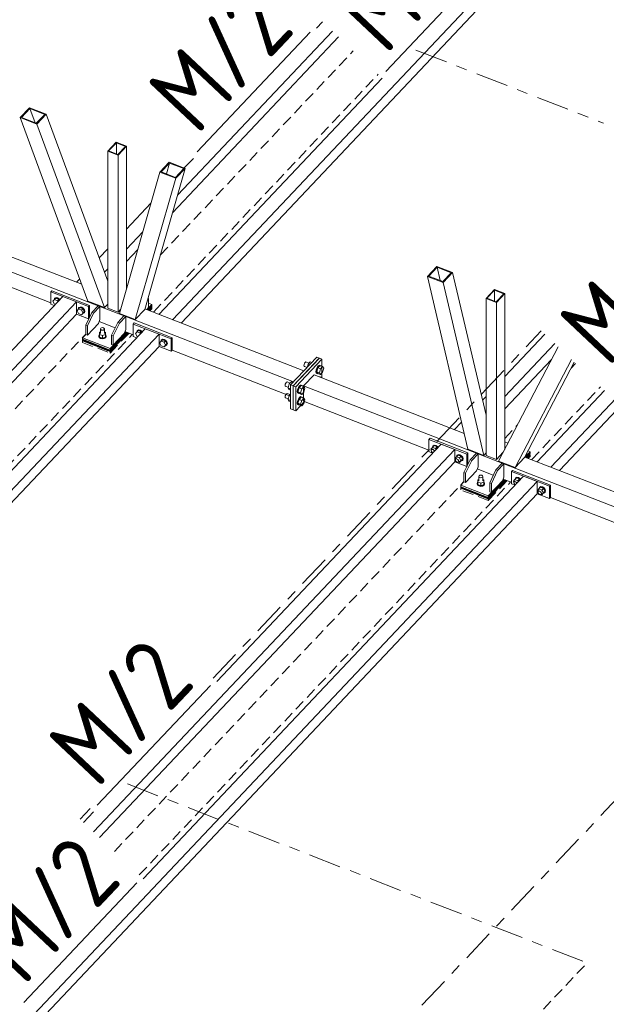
# Model space of a CAD drawing. Header units: millimetres. Extents: x -681 to 506, y -45 to 794.
# Tile 163 of 256: x 25 to 58, y 302 to 357. Entities that reach past the tile are written whole.
import ezdxf

# ---------------------------------------------------------------- set-up
doc = ezdxf.new("R2010")
doc.units = ezdxf.units.MM
doc.header["$LTSCALE"] = 0.6
for name, pattern in [('VERDECKT2', [1.5, 1, -0.5]), ('XKITLINE00', [0]), ('XKITLINE03', [6, 3, -1, 1, -1])]:
    doc.linetypes.add(name, pattern=pattern)
for name, color, linetype, lineweight in [('Bolt', 7, 'Continuous', 0), ('Part', 2, 'Continuous', 0), ('PartMark', 3, 'Continuous', 0), ('S-GRID', 1, 'Continuous', 0)]:
    doc.layers.add(name, color=color, linetype=linetype, lineweight=lineweight)
doc.styles.add('ISOCPEUR', font='ISOCPEUR.TTF')

msp = doc.modelspace()

# ---------------------------------------------------------------- linework, layer by layer
at = {"layer": 'Bolt', "color": 3, "linetype": 'XKITLINE00', "lineweight": 0}
for p, q in [((27.258, 341.323), (27.186, 341.246)), ((27.188, 341.301), (27.253, 341.333)), ((27.188, 341.301), (27.205, 341.319)), ((27.27, 341.352), (27.205, 341.319)), ((27.253, 341.333), (27.34, 341.32)), ((27.423, 341.258), (27.258, 341.323)), ((27.358, 341.339), (27.27, 341.352)), ((27.34, 341.32), (27.428, 341.265)), ((27.446, 341.283), (27.358, 341.339)), ((27.104, 341.151), (27.186, 341.246)), ((27.186, 340.991), (27.104, 341.151)), ((27.165, 341.231), (27.188, 341.301)), ((27.167, 341.224), (27.165, 341.231)), ((27.186, 341.246), (27.351, 341.182)), ((27.23, 340.974), (27.186, 340.991)), ((27.423, 341.258), (27.351, 341.182)), ((27.351, 341.182), (27.378, 341.13)), ((27.45, 341.206), (27.423, 341.258)), ((27.428, 341.265), (27.463, 341.22)), ((27.48, 341.238), (27.446, 341.283)), ((28.495, 340.713), (28.518, 340.782)), ((28.588, 340.804), (28.516, 340.728)), ((28.518, 340.782), (28.582, 340.815)), ((28.518, 340.782), (28.535, 340.801)), ((28.6, 340.833), (28.535, 340.801)), ((28.582, 340.815), (28.67, 340.802)), ((28.753, 340.74), (28.588, 340.804)), ((28.688, 340.82), (28.6, 340.833)), ((28.67, 340.802), (28.758, 340.746)), ((28.775, 340.765), (28.688, 340.82)), ((28.434, 340.632), (28.516, 340.728)), ((28.516, 340.472), (28.434, 340.632)), ((28.497, 340.705), (28.495, 340.713)), ((28.516, 340.728), (28.68, 340.663)), ((28.68, 340.408), (28.516, 340.472)), ((28.753, 340.74), (28.68, 340.663)), ((28.68, 340.663), (28.763, 340.504)), ((28.763, 340.504), (28.68, 340.408)), ((28.753, 340.484), (28.68, 340.408)), ((28.758, 340.473), (28.744, 340.476)), ((28.835, 340.58), (28.753, 340.74)), ((28.835, 340.58), (28.753, 340.484)), ((28.758, 340.746), (28.822, 340.663)), ((28.822, 340.506), (28.758, 340.473)), ((28.835, 340.58), (28.763, 340.504)), ((28.84, 340.682), (28.775, 340.765)), ((28.822, 340.663), (28.846, 340.576)), ((28.846, 340.576), (28.822, 340.506)), ((28.822, 340.506), (28.84, 340.524)), ((28.863, 340.594), (28.84, 340.682)), ((28.84, 340.524), (28.863, 340.594)), ((29.744, 339.659), (29.785, 339.685)), ((29.785, 339.685), (29.841, 339.694)), ((29.841, 339.694), (29.896, 339.683)), ((29.896, 339.683), (29.936, 339.656)), ((29.633, 339.233), (29.663, 339.299)), ((29.658, 339.167), (29.633, 339.233)), ((29.633, 339.208), (29.633, 339.233)), ((29.633, 339.208), (29.658, 339.141)), ((29.732, 339.118), (29.658, 339.167)), ((29.658, 339.141), (29.732, 339.092)), ((29.663, 339.299), (29.67, 339.303)), ((29.674, 339.439), (29.67, 339.315)), ((29.67, 339.315), (29.834, 339.251)), ((29.67, 339.171), (29.67, 339.315)), ((29.67, 339.171), (29.834, 339.107)), ((29.674, 339.439), (29.728, 339.457)), ((29.728, 339.624), (29.744, 339.659)), ((29.741, 339.588), (29.728, 339.624)), ((29.728, 339.376), (29.728, 339.624)), ((29.781, 339.561), (29.741, 339.588)), ((29.836, 339.551), (29.781, 339.561)), ((30.003, 339.31), (29.834, 339.251)), ((29.834, 339.251), (29.834, 339.107)), ((29.834, 339.107), (30.003, 339.166)), ((29.892, 339.56), (29.836, 339.551)), ((29.934, 339.585), (29.892, 339.56)), ((29.95, 339.621), (29.934, 339.585)), ((29.936, 339.656), (29.95, 339.621)), ((30.014, 339.162), (29.938, 339.115)), ((29.938, 339.089), (30.014, 339.137)), ((29.95, 339.373), (29.95, 339.621)), ((29.95, 339.456), (30.007, 339.434)), ((30.007, 339.434), (30.003, 339.31)), ((30.003, 339.31), (30.003, 339.166)), ((30.003, 339.166), (30.007, 339.29)), ((30.007, 339.434), (30.007, 339.29)), ((30.007, 339.302), (30.019, 339.294)), ((30.044, 339.228), (30.014, 339.162)), ((30.014, 339.137), (30.044, 339.202)), ((30.019, 339.294), (30.044, 339.228)), ((30.044, 339.202), (30.044, 339.228)), ((31.663, 339.372), (31.746, 339.468)), ((31.746, 339.212), (31.663, 339.372)), ((31.724, 339.453), (31.748, 339.522)), ((31.726, 339.445), (31.724, 339.453)), ((31.818, 339.544), (31.746, 339.468)), ((31.746, 339.468), (31.91, 339.404)), ((31.79, 339.195), (31.746, 339.212)), ((31.748, 339.522), (31.812, 339.555)), ((31.748, 339.522), (31.765, 339.541)), ((31.829, 339.573), (31.765, 339.541)), ((31.812, 339.555), (31.9, 339.542)), ((31.982, 339.48), (31.818, 339.544)), ((31.917, 339.56), (31.829, 339.573)), ((31.9, 339.542), (31.988, 339.486)), ((31.982, 339.48), (31.91, 339.404)), ((31.91, 339.404), (31.937, 339.351)), ((32.005, 339.505), (31.917, 339.56)), ((32.009, 339.428), (31.982, 339.48)), ((31.988, 339.486), (32.023, 339.442)), ((32.04, 339.46), (32.005, 339.505)), ((29.834, 339.098), (29.732, 339.118)), ((29.732, 339.092), (29.834, 339.073)), ((29.938, 339.115), (29.834, 339.098)), ((29.834, 339.073), (29.938, 339.089)), ((32.993, 338.853), (33.075, 338.949)), ((33.075, 338.694), (32.993, 338.853)), ((33.054, 338.934), (33.078, 339.004)), ((33.056, 338.927), (33.054, 338.934)), ((33.148, 339.025), (33.075, 338.949)), ((33.075, 338.949), (33.24, 338.885)), ((33.24, 338.63), (33.075, 338.694)), ((33.078, 339.004), (33.142, 339.036)), ((33.078, 339.004), (33.095, 339.022)), ((33.159, 339.055), (33.095, 339.022)), ((33.142, 339.036), (33.23, 339.023)), ((33.312, 338.961), (33.148, 339.025)), ((33.247, 339.041), (33.159, 339.055)), ((33.23, 339.023), (33.318, 338.968)), ((33.312, 338.961), (33.24, 338.885)), ((33.24, 338.885), (33.322, 338.725)), ((33.322, 338.725), (33.24, 338.63)), ((33.312, 338.706), (33.24, 338.63)), ((33.335, 338.986), (33.247, 339.041)), ((33.318, 338.695), (33.304, 338.697)), ((33.394, 338.801), (33.312, 338.961)), ((33.394, 338.801), (33.312, 338.706)), ((33.318, 338.968), (33.382, 338.885)), ((33.382, 338.728), (33.318, 338.695)), ((33.394, 338.801), (33.322, 338.725)), ((33.399, 338.903), (33.335, 338.986)), ((33.382, 338.885), (33.406, 338.797)), ((33.406, 338.797), (33.382, 338.728)), ((33.382, 338.728), (33.399, 338.746)), ((33.423, 338.815), (33.399, 338.903)), ((33.399, 338.746), (33.423, 338.815)), ((40.977, 337.661), (40.968, 337.6)), ((40.968, 337.6), (40.977, 337.559)), ((41.002, 337.725), (40.977, 337.661)), ((40.977, 337.559), (41.002, 337.548)), ((41.037, 337.775), (41.002, 337.725)), ((41.002, 337.548), (41.003, 337.549)), ((41.002, 337.548), (41.14, 337.494)), ((41.071, 337.798), (41.037, 337.775)), ((41.071, 337.798), (41.242, 337.732)), ((41.142, 337.496), (41.192, 337.679)), ((41.192, 337.679), (41.312, 337.806)), ((41.192, 337.679), (41.281, 337.644)), ((41.312, 337.806), (41.401, 337.771)), ((41.759, 337.579), (41.695, 337.487)), ((41.733, 337.472), (41.797, 337.564)), ((41.857, 337.594), (41.737, 337.467)), ((41.822, 337.621), (41.759, 337.579)), ((41.797, 337.564), (41.86, 337.606)), ((41.822, 337.621), (41.86, 337.606)), ((41.857, 337.594), (41.999, 337.538)), ((41.86, 337.606), (41.907, 337.587)), ((41.879, 337.411), (41.999, 337.538)), ((41.907, 337.587), (41.91, 337.573)), ((41.999, 337.538), (42.059, 337.448)), ((41.649, 337.369), (41.632, 337.257)), ((41.632, 337.257), (41.649, 337.182)), ((41.695, 337.487), (41.649, 337.369)), ((41.649, 337.182), (41.695, 337.162)), ((41.67, 337.243), (41.687, 337.354)), ((41.687, 337.167), (41.67, 337.243)), ((41.737, 337.467), (41.677, 337.25)), ((41.677, 337.25), (41.737, 337.16)), ((41.677, 337.25), (41.819, 337.194)), ((41.687, 337.354), (41.733, 337.472)), ((41.733, 337.148), (41.687, 337.167)), ((41.695, 337.162), (41.696, 337.163)), ((41.695, 337.162), (41.733, 337.148)), ((41.747, 337.156), (41.733, 337.148)), ((41.737, 337.467), (41.879, 337.411)), ((41.737, 337.16), (41.879, 337.105)), ((41.809, 336.974), (41.822, 336.983)), ((41.819, 337.194), (41.879, 337.411)), ((41.879, 337.105), (41.819, 337.194)), ((41.822, 336.983), (41.86, 336.968)), ((41.847, 336.959), (41.86, 336.968)), ((41.86, 336.968), (41.907, 336.948)), ((41.999, 337.232), (41.879, 337.105)), ((42.059, 337.448), (41.999, 337.232)), ((39.939, 336.562), (39.93, 336.501)), ((39.93, 336.501), (39.939, 336.46)), ((39.965, 336.626), (39.939, 336.562)), ((39.939, 336.46), (39.965, 336.449)), ((39.999, 336.676), (39.965, 336.626)), ((39.965, 336.449), (39.965, 336.45)), ((39.965, 336.449), (40.103, 336.395)), ((40.034, 336.699), (39.999, 336.676)), ((40.034, 336.699), (40.204, 336.633)), ((40.155, 336.58), (40.095, 336.363)), ((40.274, 336.707), (40.155, 336.58)), ((40.155, 336.58), (40.244, 336.545)), ((40.274, 336.707), (40.364, 336.672)), ((40.721, 336.48), (40.658, 336.388)), ((40.696, 336.373), (40.759, 336.465)), ((40.819, 336.494), (40.699, 336.368)), ((40.785, 336.522), (40.721, 336.48)), ((40.759, 336.465), (40.823, 336.507)), ((40.785, 336.522), (40.823, 336.507)), ((40.819, 336.494), (40.962, 336.439)), ((40.823, 336.507), (40.869, 336.488)), ((40.842, 336.312), (40.962, 336.439)), ((40.869, 336.488), (40.872, 336.474)), ((40.962, 336.439), (41.021, 336.349)), ((41.907, 336.948), (41.91, 336.935)), ((39.939, 335.923), (39.93, 335.863)), ((39.965, 335.988), (39.939, 335.923)), ((39.999, 336.038), (39.965, 335.988)), ((40.034, 336.061), (39.999, 336.038)), ((40.034, 336.061), (40.204, 335.994)), ((40.095, 336.363), (40.155, 336.274)), ((40.095, 336.363), (40.231, 336.31)), ((40.155, 335.942), (40.095, 335.725)), ((40.155, 336.274), (40.231, 336.244)), ((40.231, 336.023), (40.155, 335.942)), ((40.155, 335.942), (40.231, 335.912)), ((40.611, 336.27), (40.594, 336.158)), ((40.594, 336.158), (40.611, 336.083)), ((40.658, 336.388), (40.611, 336.27)), ((40.611, 336.083), (40.658, 336.063)), ((40.632, 336.143), (40.649, 336.255)), ((40.649, 336.068), (40.632, 336.143)), ((40.699, 336.368), (40.639, 336.151)), ((40.639, 336.151), (40.699, 336.061)), ((40.639, 336.151), (40.782, 336.095)), ((40.649, 336.255), (40.696, 336.373)), ((40.696, 336.048), (40.649, 336.068)), ((40.658, 336.063), (40.659, 336.064)), ((40.658, 336.063), (40.696, 336.048)), ((40.709, 336.057), (40.696, 336.048)), ((40.699, 336.368), (40.842, 336.312)), ((40.699, 336.061), (40.842, 336.006)), ((40.785, 335.884), (40.721, 335.841)), ((40.782, 336.095), (40.842, 336.312)), ((40.842, 336.006), (40.782, 336.095)), ((40.785, 335.884), (40.823, 335.869)), ((40.962, 336.132), (40.842, 336.006)), ((41.021, 336.349), (40.962, 336.132)), ((39.93, 335.863), (39.939, 335.821)), ((39.939, 335.821), (39.965, 335.811)), ((39.965, 335.811), (39.965, 335.811)), ((39.965, 335.811), (40.103, 335.757)), ((40.095, 335.725), (40.155, 335.635)), ((40.095, 335.725), (40.231, 335.672)), ((40.155, 335.635), (40.231, 335.605)), ((40.611, 335.632), (40.594, 335.52)), ((40.594, 335.52), (40.611, 335.444)), ((40.658, 335.749), (40.611, 335.632)), ((40.611, 335.444), (40.658, 335.425)), ((40.632, 335.505), (40.649, 335.617)), ((40.649, 335.429), (40.632, 335.505)), ((40.699, 335.729), (40.639, 335.513)), ((40.639, 335.513), (40.699, 335.423)), ((40.639, 335.513), (40.782, 335.457)), ((40.649, 335.617), (40.696, 335.734)), ((40.696, 335.41), (40.649, 335.429)), ((40.721, 335.841), (40.658, 335.749)), ((40.658, 335.425), (40.659, 335.426)), ((40.658, 335.425), (40.696, 335.41)), ((40.696, 335.734), (40.759, 335.827)), ((40.709, 335.419), (40.696, 335.41)), ((40.819, 335.856), (40.699, 335.729)), ((40.699, 335.729), (40.842, 335.674)), ((40.699, 335.423), (40.842, 335.367)), ((40.759, 335.827), (40.823, 335.869)), ((40.782, 335.457), (40.842, 335.674)), ((40.842, 335.367), (40.782, 335.457)), ((40.819, 335.856), (40.962, 335.801)), ((40.823, 335.869), (40.869, 335.849)), ((40.842, 335.674), (40.962, 335.801)), ((40.962, 335.494), (40.842, 335.367)), ((40.869, 335.849), (40.872, 335.835)), ((40.962, 335.801), (41.021, 335.711)), ((41.021, 335.711), (40.962, 335.494)), ((48.062, 333.08), (48.086, 333.15)), ((48.064, 333.074), (48.156, 333.171)), ((48.086, 333.15), (48.15, 333.182)), ((48.086, 333.15), (48.103, 333.168)), ((48.168, 333.201), (48.103, 333.168)), ((48.15, 333.182), (48.238, 333.169)), ((48.32, 333.107), (48.156, 333.171)), ((48.256, 333.187), (48.168, 333.201)), ((48.238, 333.169), (48.326, 333.114)), ((48.343, 333.132), (48.256, 333.187)), ((47.981, 332.978), (48.064, 333.074)), ((48.011, 332.92), (47.981, 332.978)), ((48.005, 332.902), (48.018, 332.94)), ((48.018, 332.855), (48.005, 332.902)), ((48.018, 332.94), (48.064, 332.989)), ((48.018, 332.94), (48.052, 332.957)), ((48.052, 332.81), (48.018, 332.855)), ((48.052, 332.957), (48.1, 332.95)), ((48.092, 332.785), (48.052, 332.81)), ((48.064, 333.074), (48.062, 333.08)), ((48.228, 333.009), (48.064, 333.074)), ((48.1, 332.95), (48.147, 332.92)), ((48.147, 332.92), (48.18, 332.878)), ((48.228, 333.009), (48.32, 333.107)), ((48.255, 332.957), (48.228, 333.009)), ((48.347, 333.055), (48.32, 333.107)), ((48.326, 333.114), (48.361, 333.069)), ((48.378, 333.087), (48.343, 333.132)), ((49.392, 332.561), (49.416, 332.631)), ((49.394, 332.555), (49.486, 332.653)), ((49.416, 332.631), (49.48, 332.663)), ((49.416, 332.631), (49.433, 332.649)), ((49.498, 332.682), (49.433, 332.649)), ((49.48, 332.663), (49.568, 332.65)), ((49.65, 332.588), (49.486, 332.653)), ((49.585, 332.669), (49.498, 332.682)), ((49.568, 332.65), (49.656, 332.595)), ((49.673, 332.613), (49.585, 332.669)), ((49.738, 332.531), (49.673, 332.613)), ((49.311, 332.459), (49.394, 332.555)), ((49.341, 332.402), (49.311, 332.459)), ((49.335, 332.383), (49.347, 332.421)), ((49.347, 332.336), (49.335, 332.383)), ((49.347, 332.421), (49.394, 332.47)), ((49.347, 332.421), (49.382, 332.439)), ((49.382, 332.291), (49.347, 332.336)), ((49.382, 332.439), (49.43, 332.431)), ((49.43, 332.261), (49.382, 332.291)), ((49.394, 332.555), (49.392, 332.561)), ((49.394, 332.555), (49.558, 332.491)), ((49.43, 332.431), (49.477, 332.401)), ((49.477, 332.254), (49.43, 332.261)), ((49.477, 332.401), (49.512, 332.357)), ((49.512, 332.272), (49.477, 332.254)), ((49.492, 332.261), (49.558, 332.235)), ((49.512, 332.357), (49.525, 332.309)), ((49.512, 332.272), (49.558, 332.32)), ((49.525, 332.309), (49.512, 332.272)), ((49.558, 332.491), (49.65, 332.588)), ((49.558, 332.491), (49.64, 332.331)), ((49.558, 332.235), (49.65, 332.333)), ((49.558, 332.235), (49.64, 332.331)), ((49.64, 332.331), (49.733, 332.429)), ((49.656, 332.322), (49.642, 332.324)), ((49.733, 332.429), (49.65, 332.588)), ((49.65, 332.333), (49.733, 332.429)), ((49.656, 332.595), (49.72, 332.512)), ((49.72, 332.355), (49.656, 332.322)), ((49.72, 332.512), (49.744, 332.424)), ((49.744, 332.424), (49.72, 332.355)), ((49.72, 332.355), (49.738, 332.373)), ((49.761, 332.443), (49.738, 332.531)), ((49.738, 332.373), (49.761, 332.443)), ((50.644, 331.507), (50.686, 331.532)), ((50.686, 331.532), (50.742, 331.541)), ((50.742, 331.541), (50.797, 331.531)), ((50.797, 331.531), (50.837, 331.504)), ((50.534, 331.081), (50.563, 331.147)), ((50.559, 331.015), (50.534, 331.081)), ((50.534, 331.056), (50.534, 331.081)), ((50.534, 331.056), (50.559, 330.989)), ((50.633, 330.965), (50.559, 331.015)), ((50.559, 330.989), (50.633, 330.94)), ((50.563, 331.147), (50.57, 331.151)), ((50.575, 331.286), (50.57, 331.163)), ((50.57, 331.163), (50.735, 331.099)), ((50.57, 331.019), (50.57, 331.163)), ((50.57, 331.019), (50.735, 330.955)), ((50.575, 331.286), (50.628, 331.305)), ((50.628, 331.471), (50.644, 331.507)), ((50.642, 331.436), (50.628, 331.471)), ((50.628, 331.224), (50.628, 331.471)), ((50.682, 331.409), (50.642, 331.436)), ((50.737, 331.398), (50.682, 331.409)), ((50.904, 331.158), (50.735, 331.099)), ((50.735, 331.099), (50.735, 330.955)), ((50.735, 330.955), (50.904, 331.014)), ((50.793, 331.407), (50.737, 331.398)), ((50.834, 331.433), (50.793, 331.407)), ((50.85, 331.468), (50.834, 331.433)), ((50.837, 331.504), (50.85, 331.468)), ((50.915, 331.01), (50.838, 330.962)), ((50.838, 330.937), (50.915, 330.984)), ((50.85, 331.221), (50.85, 331.468)), ((50.85, 331.304), (50.908, 331.282)), ((50.908, 331.282), (50.904, 331.158)), ((50.904, 331.158), (50.904, 331.014)), ((50.904, 331.014), (50.908, 331.138)), ((50.908, 331.282), (50.908, 331.138)), ((50.908, 331.15), (50.919, 331.142)), ((50.945, 331.075), (50.915, 331.01)), ((50.915, 330.984), (50.945, 331.05)), ((50.919, 331.142), (50.945, 331.075)), ((50.945, 331.05), (50.945, 331.075)), ((52.541, 331.2), (52.623, 331.295)), ((52.571, 331.142), (52.541, 331.2)), ((52.564, 331.124), (52.577, 331.161)), ((52.577, 331.076), (52.564, 331.124)), ((52.577, 331.161), (52.623, 331.21)), ((52.577, 331.161), (52.612, 331.179)), ((52.612, 331.031), (52.577, 331.076)), ((52.612, 331.179), (52.659, 331.172)), ((52.652, 331.006), (52.612, 331.031)), ((52.622, 331.302), (52.646, 331.371)), ((52.624, 331.296), (52.622, 331.302)), ((52.623, 331.295), (52.715, 331.393)), ((52.788, 331.231), (52.623, 331.295)), ((52.646, 331.371), (52.71, 331.404)), ((52.646, 331.371), (52.663, 331.389)), ((52.659, 331.172), (52.707, 331.142)), ((52.727, 331.422), (52.663, 331.389)), ((52.707, 331.142), (52.74, 331.099)), ((52.71, 331.404), (52.798, 331.391)), ((52.88, 331.329), (52.715, 331.393)), ((52.815, 331.409), (52.727, 331.422)), ((52.788, 331.231), (52.88, 331.329)), ((52.815, 331.179), (52.788, 331.231)), ((52.798, 331.391), (52.886, 331.335)), ((52.903, 331.354), (52.815, 331.409)), ((52.907, 331.276), (52.88, 331.329)), ((52.886, 331.335), (52.92, 331.29)), ((52.938, 331.309), (52.903, 331.354)), ((50.735, 330.946), (50.633, 330.965)), ((50.633, 330.94), (50.735, 330.921)), ((50.838, 330.962), (50.735, 330.946)), ((50.735, 330.921), (50.838, 330.937)), ((53.871, 330.681), (53.953, 330.776)), ((53.901, 330.623), (53.871, 330.681)), ((53.894, 330.605), (53.907, 330.642)), ((53.907, 330.557), (53.894, 330.605)), ((53.907, 330.642), (53.953, 330.691)), ((53.907, 330.642), (53.942, 330.66)), ((53.942, 330.513), (53.907, 330.557)), ((53.942, 330.66), (53.989, 330.653)), ((53.989, 330.483), (53.942, 330.513)), ((53.952, 330.783), (53.975, 330.852)), ((53.954, 330.777), (53.952, 330.783)), ((53.953, 330.776), (54.045, 330.874)), ((53.953, 330.776), (54.118, 330.712)), ((53.975, 330.852), (54.04, 330.885)), ((53.975, 330.852), (53.993, 330.871)), ((53.989, 330.653), (54.037, 330.623)), ((54.037, 330.476), (53.989, 330.483)), ((54.057, 330.903), (53.993, 330.871)), ((54.037, 330.623), (54.072, 330.578)), ((54.072, 330.493), (54.037, 330.476)), ((54.04, 330.885), (54.128, 330.872)), ((54.21, 330.81), (54.045, 330.874)), ((54.051, 330.483), (54.118, 330.457)), ((54.145, 330.89), (54.057, 330.903)), ((54.072, 330.578), (54.084, 330.531)), ((54.072, 330.493), (54.118, 330.542)), ((54.084, 330.531), (54.072, 330.493)), ((54.118, 330.712), (54.21, 330.81)), ((54.118, 330.712), (54.2, 330.553)), ((54.118, 330.457), (54.21, 330.555)), ((54.118, 330.457), (54.2, 330.553)), ((54.128, 330.872), (54.215, 330.816)), ((54.233, 330.835), (54.145, 330.89)), ((54.2, 330.553), (54.292, 330.65)), ((54.215, 330.544), (54.202, 330.546)), ((54.292, 330.65), (54.21, 330.81)), ((54.21, 330.555), (54.292, 330.65)), ((54.215, 330.816), (54.28, 330.734)), ((54.28, 330.576), (54.215, 330.544)), ((54.297, 330.752), (54.233, 330.835)), ((54.28, 330.734), (54.303, 330.646)), ((54.303, 330.646), (54.28, 330.576)), ((54.28, 330.576), (54.297, 330.595)), ((54.321, 330.664), (54.297, 330.752)), ((54.297, 330.595), (54.321, 330.664))]:
    msp.add_line(p, q, dxfattribs=at)
at = {"layer": 'Part', "color": 2, "linetype": 'XKITLINE00', "lineweight": 0}
for p, q in [((-54.041, 373.525), (29.695, 340.864)), ((33.714, 340.132), (65.241, 373.528)), ((34.183, 339.948), (65.241, 372.847)), ((86.139, 365.377), (54.611, 331.98)), ((55.081, 331.797), (86.139, 364.696)), ((41.659, 356.257), (41.989, 356.607)), ((33.981, 347.024), (42.539, 356.088)), ((33.702, 346.046), (42.878, 355.767)), ((32.954, 340.428), (45.287, 353.493)), ((3.309, 351.991), (28.692, 342.09)), ((25.807, 351.856), (25.288, 351.306)), ((25.368, 351.317), (25.829, 351.805)), ((25.807, 351.856), (26.724, 351.498)), ((25.829, 351.805), (26.118, 351.024)), ((26.644, 351.487), (25.829, 351.805)), ((25.288, 351.306), (26.205, 350.949)), ((25.288, 351.306), (29.035, 341.163)), ((25.368, 351.317), (26.183, 350.999)), ((26.183, 350.999), (26.644, 351.487)), ((26.724, 351.498), (26.205, 350.949)), ((30.133, 342.268), (26.724, 351.498)), ((2.433, 350.646), (26.978, 341.072)), ((26.205, 350.949), (29.951, 340.806)), ((30.594, 349.947), (30.133, 349.458)), ((30.179, 349.465), (30.605, 349.917)), ((30.594, 349.947), (31.164, 349.724)), ((30.605, 349.917), (30.605, 349.299)), ((31.118, 349.717), (30.605, 349.917)), ((30.692, 349.265), (31.118, 349.717)), ((31.164, 349.724), (30.703, 349.236)), ((31.164, 341.853), (31.164, 349.724)), ((30.133, 349.458), (30.133, 340.776)), ((30.133, 349.458), (30.703, 349.236)), ((30.179, 349.465), (30.692, 349.265)), ((30.703, 349.236), (30.703, 340.554)), ((34.356, 348.521), (34.858, 349.054)), ((34.405, 348.502), (32.169, 340.693)), ((33.527, 348.844), (33.009, 348.295)), ((33.086, 348.306), (33.547, 348.795)), ((33.547, 348.795), (33.375, 348.194)), ((33.527, 348.844), (34.405, 348.502)), ((34.327, 348.491), (33.547, 348.795)), ((33.866, 348.002), (34.327, 348.491)), ((33.886, 347.953), (34.405, 348.502)), ((33.009, 348.295), (30.772, 340.485)), ((33.886, 347.953), (31.65, 340.143)), ((33.009, 348.295), (33.886, 347.953)), ((33.086, 348.306), (33.866, 348.002)), ((31.164, 345.14), (32.515, 346.572)), ((31.164, 344.039), (32.063, 344.991)), ((29.66, 343.548), (30.133, 344.048)), ((31.164, 343.358), (31.783, 344.014)), ((48.306, 343.08), (47.787, 342.531)), ((47.864, 342.542), (48.326, 343.03)), ((48.306, 343.08), (49.183, 342.738)), ((48.326, 343.03), (48.498, 342.295)), ((49.105, 342.726), (48.326, 343.03)), ((29.953, 342.756), (30.133, 342.947)), ((47.787, 342.531), (48.664, 342.188)), ((47.787, 342.531), (50.023, 332.976)), ((47.864, 342.542), (48.644, 342.238)), ((48.644, 342.238), (49.105, 342.726)), ((49.183, 342.738), (48.664, 342.188)), ((51.028, 334.857), (49.183, 342.738)), ((28.394, 342.207), (28.578, 342.401)), ((48.664, 342.188), (50.9, 332.634)), ((16.51, 329.618), (27.643, 341.41)), ((27.035, 341.731), (26.978, 341.67)), ((26.978, 341.67), (29.067, 340.855)), ((26.978, 340.989), (26.978, 341.67)), ((29.125, 340.916), (27.035, 341.731)), ((28.403, 341.114), (27.643, 341.41)), ((32.35, 341.326), (32.389, 341.311)), ((51.489, 341.797), (51.028, 341.308)), ((51.073, 341.315), (51.5, 341.767)), ((51.073, 341.315), (51.586, 341.115)), ((51.489, 341.797), (52.059, 341.574)), ((51.5, 341.767), (51.5, 341.149)), ((52.013, 341.567), (51.5, 341.767)), ((51.586, 341.115), (52.013, 341.567)), ((51.598, 341.086), (52.059, 341.574)), ((52.059, 341.574), (52.059, 332.964)), ((17.06, 329.099), (28.403, 341.114)), ((26.978, 340.989), (27.173, 340.913)), ((28.403, 340.433), (28.403, 341.114)), ((29.951, 340.806), (29.035, 341.163)), ((29.125, 340.916), (29.067, 340.855)), ((29.067, 340.855), (29.067, 340.174)), ((29.125, 340.27), (29.125, 340.916)), ((29.6, 340.901), (29.254, 340.534)), ((29.695, 340.864), (29.349, 340.497)), ((29.695, 340.864), (29.6, 340.901)), ((29.695, 340.864), (31.12, 340.308)), ((29.695, 340.14), (29.695, 340.864)), ((29.951, 340.806), (30.133, 340.998)), ((30.703, 340.554), (30.133, 340.776)), ((32.284, 340.689), (32.561, 340.983)), ((32.389, 340.8), (32.284, 340.689)), ((32.343, 340.666), (32.561, 340.898)), ((32.343, 340.666), (32.561, 340.898)), ((32.343, 340.666), (32.561, 340.898)), ((32.389, 341.311), (32.345, 341.307)), ((32.355, 340.662), (32.561, 340.881)), ((32.355, 340.662), (32.561, 340.881)), ((32.372, 340.655), (32.561, 340.855)), ((32.372, 340.655), (32.561, 340.855)), ((32.389, 341.311), (32.389, 340.8)), ((32.389, 341.051), (32.561, 340.983)), ((32.402, 340.643), (32.561, 340.813)), ((32.402, 340.643), (32.561, 340.813)), ((32.561, 340.983), (32.561, 340.898)), ((32.561, 340.898), (32.561, 340.898)), ((32.561, 340.813), (32.561, 340.898)), ((32.561, 340.898), (32.561, 340.898)), ((32.561, 340.881), (32.561, 340.898)), ((32.561, 340.881), (32.561, 340.855)), ((32.561, 340.855), (32.561, 340.813)), ((51.028, 341.308), (51.598, 341.086)), ((51.028, 341.308), (51.028, 332.626)), ((51.598, 341.086), (51.598, 332.404)), ((17.4, 328.778), (28.403, 340.433)), ((28.403, 340.433), (29.067, 340.174)), ((29.254, 340.534), (28.909, 339.828)), ((29.349, 340.497), (29.004, 339.791)), ((29.254, 340.534), (29.349, 340.497)), ((31.025, 340.345), (30.679, 339.979)), ((30.831, 340.69), (30.703, 340.554)), ((30.772, 340.485), (31.65, 340.143)), ((31.12, 340.308), (30.774, 339.942)), ((31.12, 340.308), (31.025, 340.345)), ((31.12, 340.308), (40.385, 336.694)), ((31.12, 339.585), (31.12, 340.308)), ((31.65, 340.143), (32.169, 340.693)), ((32.179, 340.73), (40.961, 337.305)), ((29.004, 339.791), (28.909, 339.828)), ((28.909, 339.828), (28.909, 339.317)), ((29.609, 339.921), (29.004, 339.28)), ((29.004, 339.28), (29.004, 339.791)), ((29.067, 340.174), (29.089, 340.197)), ((29.609, 339.921), (29.695, 340.14)), ((29.652, 340.029), (30.535, 339.685)), ((30.679, 339.979), (30.333, 339.272)), ((30.774, 339.942), (30.428, 339.235)), ((30.679, 339.979), (30.774, 339.942)), ((31.595, 339.952), (31.537, 339.891)), ((31.537, 339.891), (33.627, 339.076)), ((31.537, 339.21), (31.537, 339.891)), ((33.685, 339.137), (31.595, 339.952)), ((1.434, 305.939), (32.962, 339.336)), ((19.809, 326.504), (32.202, 339.632)), ((28.909, 339.317), (28.736, 339.134)), ((29.004, 339.28), (28.909, 339.317)), ((30.256, 338.541), (31.12, 339.457)), ((30.256, 338.456), (31.179, 339.434)), ((30.428, 339.235), (30.333, 339.272)), ((30.333, 339.272), (30.333, 338.761)), ((31.034, 339.365), (30.428, 338.724)), ((30.428, 338.724), (30.428, 339.235)), ((31.179, 339.434), (30.665, 338.889)), ((31.179, 339.434), (30.665, 338.889)), ((30.665, 338.872), (31.191, 339.429)), ((30.665, 338.872), (31.191, 339.429)), ((30.665, 338.847), (31.209, 339.422)), ((30.665, 338.847), (31.209, 339.422)), ((30.665, 338.804), (31.238, 339.411)), ((30.665, 338.804), (31.238, 339.411)), ((31.034, 339.365), (31.12, 339.585)), ((31.076, 339.474), (31.12, 339.457)), ((31.12, 339.457), (31.537, 339.294)), ((31.537, 339.21), (31.732, 339.134)), ((32.962, 339.336), (32.202, 339.632)), ((32.962, 338.655), (32.962, 339.336)), ((33.685, 339.137), (33.627, 339.076)), ((33.685, 338.456), (33.685, 339.137)), ((52.059, 336.986), (54.271, 339.33)), ((1.904, 305.756), (32.962, 338.655)), ((28.736, 339.134), (30.256, 338.541)), ((28.736, 339.049), (28.736, 339.134)), ((30.256, 338.456), (28.736, 339.049)), ((28.739, 339.048), (28.739, 339.047)), ((28.739, 339.048), (28.739, 339.047)), ((28.739, 339.047), (30.256, 338.456)), ((28.739, 338.962), (28.739, 339.047)), ((28.739, 339.047), (30.256, 338.456)), ((28.739, 339.03), (28.739, 339.047)), ((30.256, 338.439), (28.739, 339.03)), ((28.739, 339.03), (28.739, 339.005)), ((28.739, 339.03), (30.256, 338.439)), ((30.256, 338.413), (28.739, 339.005)), ((28.739, 339.005), (28.739, 338.962)), ((28.739, 339.005), (30.256, 338.413)), ((28.739, 338.962), (30.256, 338.371)), ((28.739, 338.962), (30.256, 338.371)), ((30.538, 338.755), (30.256, 338.456)), ((30.538, 338.755), (30.256, 338.456)), ((30.538, 338.738), (30.256, 338.439)), ((30.256, 338.439), (30.538, 338.738)), ((30.538, 338.712), (30.256, 338.413)), ((30.256, 338.413), (30.538, 338.712)), ((30.256, 338.371), (30.538, 338.67)), ((30.256, 338.371), (30.538, 338.67)), ((30.428, 338.724), (30.333, 338.761)), ((30.538, 338.67), (30.538, 338.755)), ((30.538, 338.738), (30.538, 338.755)), ((30.538, 338.712), (30.538, 338.738)), ((30.538, 338.67), (30.538, 338.712)), ((30.606, 338.827), (30.665, 338.804)), ((30.606, 338.827), (30.665, 338.804)), ((30.636, 338.858), (30.665, 338.847)), ((30.636, 338.858), (30.665, 338.847)), ((30.653, 338.877), (30.665, 338.872)), ((30.653, 338.877), (30.665, 338.872)), ((30.665, 338.889), (30.665, 338.804)), ((30.665, 338.889), (30.665, 338.872)), ((30.665, 338.847), (30.665, 338.872)), ((30.665, 338.804), (30.665, 338.847)), ((32.962, 338.655), (33.627, 338.395)), ((33.627, 339.076), (33.627, 338.395)), ((55.003, 338.639), (51.722, 332.314)), ((52.059, 335.885), (54.821, 338.811)), ((30.256, 338.541), (30.256, 338.456)), ((30.256, 338.456), (30.256, 338.371)), ((30.256, 338.456), (30.256, 338.439)), ((30.256, 338.439), (30.256, 338.413)), ((30.256, 338.413), (30.256, 338.371)), ((33.627, 338.395), (33.685, 338.456)), ((33.685, 338.456), (40.231, 335.903)), ((41.672, 338.058), (40.231, 336.532)), ((41.672, 338.058), (41.815, 338.003)), ((41.815, 338.003), (40.374, 336.476)), ((41.818, 338.001), (40.377, 336.475)), ((40.519, 336.419), (41.96, 337.946)), ((41.815, 338.003), (41.815, 337.998)), ((41.96, 337.946), (41.818, 338.001)), ((41.96, 336.915), (41.96, 337.946)), ((52.059, 335.204), (54.639, 337.937)), ((55.743, 337.94), (52.638, 331.956)), ((55.9, 337.792), (53.157, 332.506)), ((41.528, 337.084), (40.952, 336.473)), ((41.528, 337.084), (49.819, 333.85)), ((40.231, 336.532), (40.374, 336.476)), ((40.231, 335.212), (40.231, 336.532)), ((40.374, 336.476), (40.374, 335.157)), ((40.377, 336.475), (40.519, 336.419)), ((40.377, 335.156), (40.377, 336.475)), ((40.519, 336.419), (40.519, 335.1)), ((40.952, 336.473), (50.59, 332.714)), ((40.952, 336.473), (40.952, 335.622)), ((50.833, 335.688), (51.028, 335.894)), ((57.57, 336.215), (53.852, 332.277)), ((40.519, 335.1), (40.996, 335.605)), ((40.952, 335.622), (47.876, 332.921)), ((40.231, 335.212), (40.374, 335.157)), ((40.374, 335.157), (40.377, 335.16)), ((40.377, 335.156), (40.519, 335.1)), ((49.292, 334.055), (49.675, 334.461)), ((36.147, 320.131), (48.54, 333.259)), ((47.933, 333.58), (47.876, 333.519)), ((47.876, 333.519), (49.965, 332.703)), ((47.876, 332.838), (47.876, 333.519)), ((50.023, 332.764), (47.933, 333.58)), ((48.54, 333.259), (49.3, 332.963)), ((52.059, 333.378), (52.238, 333.308)), ((29.342, 311.821), (49.3, 332.963)), ((47.876, 332.838), (48.071, 332.762)), ((49.3, 332.282), (49.3, 332.963)), ((50.023, 332.764), (49.965, 332.703)), ((49.965, 332.703), (49.965, 332.022)), ((50.9, 332.634), (50.023, 332.976)), ((50.023, 332.127), (50.023, 332.764)), ((50.495, 332.751), (50.149, 332.385)), ((50.59, 332.714), (50.244, 332.347)), ((50.59, 332.714), (50.495, 332.751)), ((50.59, 332.714), (52.014, 332.158)), ((50.59, 331.99), (50.59, 332.714)), ((50.9, 332.634), (51.028, 332.769)), ((51.028, 332.626), (51.598, 332.404)), ((51.598, 332.404), (51.977, 332.806)), ((52.059, 332.976), (52.064, 332.974)), ((53.178, 332.539), (53.456, 332.833)), ((53.283, 332.65), (53.178, 332.539)), ((53.237, 332.517), (53.456, 332.748)), ((53.246, 332.513), (53.453, 332.732)), ((53.246, 332.513), (53.453, 332.732)), ((53.264, 332.506), (53.453, 332.706)), ((53.264, 332.506), (53.453, 332.706)), ((53.283, 332.749), (53.283, 332.65)), ((53.293, 332.495), (53.453, 332.664)), ((53.293, 332.495), (53.453, 332.664)), ((53.349, 332.875), (53.456, 332.833)), ((53.453, 332.732), (53.453, 332.745)), ((53.453, 332.664), (53.453, 332.745)), ((53.453, 332.732), (53.453, 332.706)), ((53.453, 332.706), (53.453, 332.664)), ((53.456, 332.833), (53.456, 332.748)), ((29.682, 311.5), (49.3, 332.282)), ((49.3, 332.282), (49.965, 332.022)), ((50.149, 332.385), (49.803, 331.678)), ((50.244, 332.347), (49.898, 331.641)), ((50.149, 332.385), (50.244, 332.347)), ((51.92, 332.195), (51.574, 331.829)), ((52.015, 332.158), (51.669, 331.792)), ((51.722, 332.314), (52.638, 331.956)), ((52.015, 332.158), (51.92, 332.195)), ((52.015, 332.158), (135.378, 299.642)), ((52.015, 331.435), (52.015, 332.158)), ((52.638, 331.956), (53.157, 332.506)), ((53.175, 332.541), (78.557, 322.64)), ((49.898, 331.641), (49.803, 331.678)), ((49.803, 331.678), (49.803, 331.167)), ((50.503, 331.771), (49.898, 331.13)), ((49.898, 331.13), (49.898, 331.641)), ((49.965, 332.022), (49.979, 332.036)), ((50.503, 331.771), (50.59, 331.99)), ((50.546, 331.88), (51.43, 331.535)), ((51.574, 331.829), (51.228, 331.122)), ((51.669, 331.792), (51.323, 331.085)), ((51.574, 331.829), (51.669, 331.792)), ((52.493, 331.801), (52.435, 331.74)), ((52.435, 331.74), (54.525, 330.925)), ((52.435, 331.059), (52.435, 331.74)), ((54.583, 330.986), (52.493, 331.801)), ((53.86, 331.184), (22.332, 297.788)), ((53.1, 331.481), (32.091, 309.226)), ((49.63, 330.984), (49.803, 331.167)), ((51.15, 330.391), (49.63, 330.984)), ((49.63, 330.984), (49.63, 330.899)), ((49.898, 331.13), (49.803, 331.167)), ((51.147, 330.29), (52.082, 331.28)), ((51.147, 330.29), (52.082, 331.28)), ((51.147, 330.264), (52.1, 331.273)), ((51.147, 330.264), (52.1, 331.273)), ((51.147, 330.222), (52.129, 331.262)), ((51.147, 330.222), (52.129, 331.262)), ((51.15, 330.391), (52.015, 331.307)), ((51.15, 330.306), (52.073, 331.284)), ((51.323, 331.085), (51.228, 331.122)), ((51.228, 331.122), (51.228, 330.611)), ((51.323, 330.574), (51.928, 331.215)), ((51.323, 330.574), (51.323, 331.085)), ((51.928, 331.215), (52.015, 331.435)), ((51.971, 331.324), (52.014, 331.307)), ((52.015, 331.307), (52.435, 331.143)), ((52.435, 331.059), (52.63, 330.983)), ((53.86, 331.184), (53.1, 331.481)), ((53.86, 330.503), (53.86, 331.184)), ((54.583, 330.986), (54.525, 330.925)), ((54.583, 330.305), (54.583, 330.986)), ((22.802, 297.604), (53.86, 330.503)), ((49.63, 330.899), (49.63, 330.899)), ((49.63, 330.899), (51.147, 330.307)), ((49.63, 330.882), (49.63, 330.899)), ((49.63, 330.899), (49.63, 330.899)), ((49.63, 330.899), (51.147, 330.307)), ((49.63, 330.813), (49.63, 330.899)), ((49.63, 330.899), (51.15, 330.306)), ((49.63, 330.882), (51.147, 330.29)), ((51.147, 330.29), (49.63, 330.882)), ((49.63, 330.882), (49.63, 330.856)), ((49.63, 330.856), (51.147, 330.264)), ((51.147, 330.264), (49.63, 330.856)), ((49.63, 330.856), (49.63, 330.813)), ((49.63, 330.813), (51.147, 330.222)), ((49.63, 330.813), (51.147, 330.222)), ((51.228, 330.611), (51.323, 330.574)), ((53.86, 330.503), (54.525, 330.244)), ((54.525, 330.925), (54.525, 330.244)), ((51.147, 330.307), (51.147, 330.307)), ((51.147, 330.307), (51.147, 330.29)), ((51.147, 330.307), (51.147, 330.307)), ((51.147, 330.307), (51.147, 330.222)), ((51.147, 330.29), (51.147, 330.264)), ((51.147, 330.264), (51.147, 330.222)), ((51.15, 330.306), (51.15, 330.391)), ((54.525, 330.244), (54.583, 330.305)), ((54.583, 330.305), (79.127, 320.731)), ((28.792, 312.34), (29.347, 312.927))]:
    msp.add_line(p, q, dxfattribs=at)
at = {"layer": 'Part', "color": 4, "linetype": 'VERDECKT2', "lineweight": 0}
for p, q in [((33.031, 343.704), (43.693, 354.998)), ((32.65, 340.547), (45.068, 353.701)), ((32.561, 340.728), (32.561, 340.812)), ((32.46, 340.621), (32.561, 340.728)), ((18.214, 328.009), (28.909, 339.337)), ((19.589, 326.711), (31.486, 339.314)), ((30.255, 338.286), (31.296, 339.388)), ((28.736, 338.963), (28.739, 338.967)), ((28.736, 338.963), (30.255, 338.371)), ((28.736, 338.878), (28.736, 338.963)), ((28.736, 338.878), (30.255, 338.286)), ((30.538, 338.67), (30.665, 338.804)), ((30.255, 338.286), (30.255, 338.371)), ((55.725, 337.456), (55.975, 337.721)), ((53.547, 332.395), (57.35, 336.423)), ((52.059, 333.572), (52.76, 334.315)), ((53.296, 332.493), (53.456, 332.663)), ((53.453, 332.664), (53.456, 332.663)), ((53.456, 332.663), (53.456, 332.578)), ((53.355, 332.47), (53.456, 332.578)), ((30.496, 310.732), (49.803, 331.183)), ((31.871, 309.434), (52.384, 331.163)), ((51.151, 330.22), (52.133, 331.261)), ((51.151, 330.135), (52.191, 331.238)), ((49.631, 330.728), (49.631, 330.813)), ((49.631, 330.813), (51.151, 330.22)), ((51.151, 330.135), (49.631, 330.728)), ((51.151, 330.22), (51.151, 330.135)), ((48.636, 296.126), (56.575, 304.536))]:
    msp.add_line(p, q, dxfattribs=at)
at = {"layer": 'PartMark', "color": 1, "linetype": 'XKITLINE00', "lineweight": 0}
for p, q in [((45.489, 353.853), (51.741, 360.474)), ((35.06, 349.413), (41.311, 356.035)), ((29.548, 313.287), (35.8, 319.909)), ((25.492, 302.382), (31.744, 309.004))]:
    msp.add_line(p, q, dxfattribs=at)
at = {"layer": 'S-GRID', "color": 1, "linetype": 'XKITLINE03', "lineweight": 0}
for p, q in [((-192.225, 48.32), (230.759, 496.379)), ((47.158, 355.037), (57.521, 350.996)), ((35.953, 320.314), (54.078, 339.512)), ((31.217, 314.472), (56.493, 304.613)), ((28.599, 312.523), (29.153, 313.11))]:
    msp.add_line(p, q, dxfattribs=at)

# ---------------------------------------------------------------- texts
at = {"layer": 'PartMark', "color": 1, "style": 'ISOCPEUR', "width": 0.85}
for p in [(45.465, 354.701), (35.036, 350.262), (57.747, 337.423), (29.524, 314.135), (25.468, 303.23)]:
    msp.add_text('M/2', height=4, rotation=46.6502, dxfattribs=at).set_placement(p)

doc.saveas('drawing.dxf')
